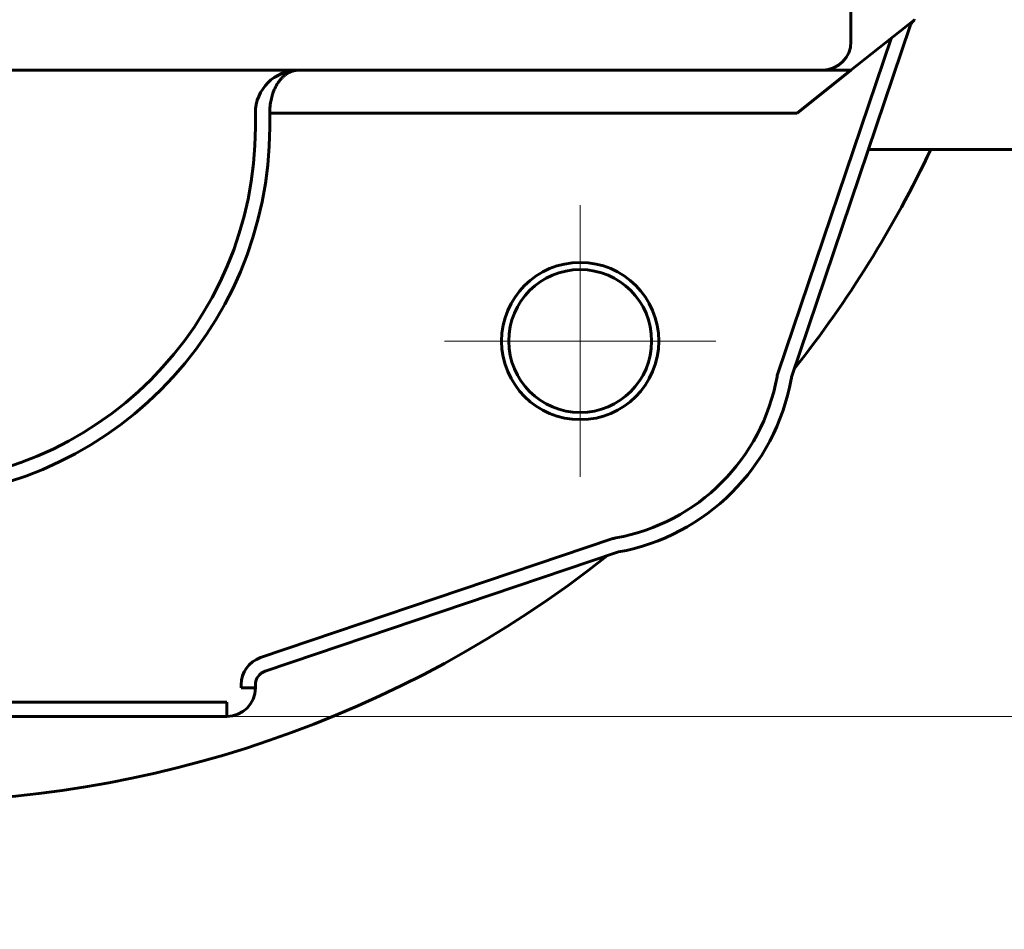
# Model space of a CAD drawing. Header units: millimetres. Extents: x 0 to 594, y 0 to 420.
# Tile 10 of 21: x 203 to 238, y 57 to 89. Entities that reach past the tile are written whole.
import ezdxf

# ---------------------------------------------------------------- set-up
doc = ezdxf.new("R2010")
doc.units = ezdxf.units.MM
for name, pattern in [('K5LT_AXLED', [12, 7.5, -1.5, 1.5, -1.5]), ('K5LT_BASIC', [0]), ('K5LT_THIN', [0])]:
    doc.linetypes.add(name, pattern=pattern)
doc.layers.add('Системный слой', color=7, linetype='Continuous')
doc.layers.add('Системный слой (1)', color=7, linetype='Continuous', true_color=0x6c6c6c)
doc.styles.add('KDIMTEXTSTYLE', font='GOST_AU.SHX', dxfattribs={"width": 0.96, "oblique": 15, "height": 5})
doc.styles.add('KTEXTSTYLE', font='GOST_AU.SHX', dxfattribs={"width": 0.56, "height": 5})
doc.dimstyles.new('KDIMSTYLE (0.50)', dxfattribs={"dimtxt": 5, "dimasz": 1, "dimexe": 2, "dimexo": 0, "dimgap": 1, "dimtad": 1, "dimlfac": 2, "dimtxsty": 'KDIMTEXTSTYLE', "dimsah": 1, "dimcen": 0, "dimdle": 1, "dimadec": 0, "dimazin": 0, "dimtfac": 0.667, "dimtmove": 0, "dimatfit": 3, "dimfxl": 1, "dimtvp": 1, "dimtolj": 1, "dimtzin": 0, "dimarcsym": 0})

# ---------------------------------------------------------------- blocks, each defined once
blk = doc.blocks.new('U35')
at = {"layer": 'Системный слой (1)', "color": 143, "linetype": 'K5LT_BASIC', "lineweight": 60, "true_color": 0x33acca}
blk.add_line((185.245, 86.753), (231.583, 86.753), dxfattribs=at)
blk = doc.blocks.new('U38')
at = {"layer": 'Системный слой (1)', "color": 143, "linetype": 'K5LT_BASIC', "lineweight": 60, "true_color": 0x33acca}
for start, end in [(321.6392, 334.5895), (231.6392, 308.3608)]:
    blk.add_arc((199.245, 101.141), 40, start, end, dxfattribs=at)
blk = doc.blocks.new('U39')
at = {"layer": 'Системный слой (1)', "color": 143, "linetype": 'K5LT_BASIC', "lineweight": 60, "true_color": 0x33acca}
for p, q in [((212.423, 86.507), (212.688, 86.645)), ((212.688, 86.645), (212.965, 86.726)), ((212.965, 86.726), (213.245, 86.753))]:
    blk.add_line(p, q, dxfattribs=at)
blk = doc.blocks.new('D4')
at = {"layer": 'Системный слой (1)'}
for points in [[(136.745, 43.82), (136.245, 44.479), (136.745, 45.137), (131.745, 44.479)], [(261.745, 43.82), (266.745, 44.479), (261.745, 45.137), (262.245, 44.479)]]:
    blk.add_hatch(color=7, dxfattribs=at).paths.add_polyline_path(points)
at = {"layer": 'Системный слой (1)', "color": 7, "linetype": 'K5LT_THIN', "lineweight": 18, "true_color": 0xffffff}
for p, q in [((131.745, 84.477), (131.745, 42.479)), ((266.745, 84.477), (266.745, 42.479)), ((131.745, 44.479), (136.745, 45.137)), ((136.745, 45.137), (136.245, 44.479)), ((262.245, 44.479), (261.745, 45.137)), ((261.745, 45.137), (266.745, 44.479)), ((136.745, 43.82), (131.745, 44.479)), ((266.745, 44.479), (131.745, 44.479)), ((136.245, 44.479), (136.745, 43.82)), ((266.745, 44.479), (261.745, 43.82)), ((261.745, 43.82), (262.245, 44.479))]:
    blk.add_line(p, q, dxfattribs=at)
blk.add_wipeout([(193.572, 45.479), (193.572, 52.86), (204.464, 52.86), (204.464, 45.479)]).dxf.layer = 'Системный слой (1)'
at = {"layer": 'Системный слой (1)', "color": 7, "insert": (193.572, 52.066), "char_height": 5, "attachment_point": 1, "style": 'KTEXTSTYLE'}
blk.add_mtext('\\H5.0;\\W1.000;\\Q15;\\Q15;\\W0.960;270', dxfattribs=at)
blk = doc.blocks.new('KDIMARROW_01')
at = {"layer": 'Системный слой'}
blk.add_hatch(color=0, dxfattribs=at).paths.add_polyline_path([(0, 0), (-5, 0.658), (-4.5, 0), (-5, -0.658)])
at = {"layer": 'Системный слой', "color": 0, "linetype": 'K5LT_THIN', "lineweight": 18}
for p, q in [((-4.5, 0), (-5, 0.658)), ((-5, 0.658), (0, 0)), ((0, 0), (-5, -0.658)), ((-5, -0.658), (-4.5, 0))]:
    blk.add_line(p, q, dxfattribs=at)
at = {"layer": 'Системный слой (1)', "color": 0, "linetype": 'K5LT_THIN', "lineweight": 18}
blk.add_line((418.031, 261.631), (417.531, 261.631), dxfattribs=at)
blk = doc.blocks.new('D5')
at = {"layer": 'Системный слой (1)'}
for points in [[(289.426, 133.141), (288.768, 138.141), (288.11, 133.141), (288.768, 133.641)], [(288.768, 64.141), (289.426, 69.141), (288.768, 68.641), (288.11, 69.141)]]:
    blk.add_hatch(color=7, dxfattribs=at).paths.add_polyline_path(points)
at = {"layer": 'Системный слой (1)', "color": 7, "linetype": 'K5LT_THIN', "lineweight": 18, "true_color": 0xffffff}
for p, q in [((210.745, 138.141), (290.768, 138.141)), ((288.11, 133.141), (288.768, 138.141)), ((288.768, 138.141), (289.426, 133.141)), ((288.768, 64.141), (288.768, 138.141)), ((288.768, 133.641), (288.11, 133.141)), ((289.426, 133.141), (288.768, 133.641)), ((288.768, 64.141), (288.11, 69.141)), ((288.11, 69.141), (288.768, 68.641)), ((288.768, 68.641), (289.426, 69.141)), ((289.426, 69.141), (288.768, 64.141)), ((210.745, 64.141), (290.768, 64.141))]:
    blk.add_line(p, q, dxfattribs=at)
blk.add_wipeout([(287.768, 96.064), (280.386, 96.064), (280.386, 105.812), (287.768, 105.812)]).dxf.layer = 'Системный слой (1)'
at = {"layer": 'Системный слой (1)', "color": 7, "insert": (281.18, 96.064), "char_height": 5, "attachment_point": 1, "rotation": 90, "style": 'KTEXTSTYLE'}
blk.add_mtext('\\H5.0;\\W1.000;\\Q15;\\Q15;\\W0.960;148', dxfattribs=at)
blk = doc.blocks.new('U43')
at = {"layer": 'Системный слой (1)', "color": 30, "linetype": 'K5LT_AXLED', "lineweight": 18, "true_color": 0xff8000}
for q in [(223.108, 82.027), (218.358, 77.277), (227.858, 77.277), (223.108, 72.527)]:
    blk.add_line((223.108, 77.277), q, dxfattribs=at)

msp = doc.modelspace()

# ---------------------------------------------------------------- linework, layer by layer
at = {"layer": 'Системный слой (1)', "color": 143, "linetype": 'K5LT_BASIC', "lineweight": 60, "true_color": 0x33acca}
for p, q in [((232.5826, 87.7529), (232.5826, 110.9405)), ((230.5068, 76.012), (234.6584, 88.3007)), ((232.5826, 86.7529), (234.8023, 88.5165)), ((233.9838, 87.8662), (230.0331, 76.1721)), ((230.6947, 85.2529), (232.5826, 86.7529)), ((231.5826, 86.7529), (231.9013, 86.7529)), ((231.9013, 86.7529), (232.5826, 86.7529)), ((211.7449, 84.764), (211.7449, 85.2529)), ((212.2449, 85.2529), (230.6947, 85.2529)), ((212.2449, 84.764), (212.2449, 85.2529)), ((266.2449, 83.9767), (233.1976, 83.9767)), ((224.2135, 70.3524), (211.9248, 66.2009)), ((212.0848, 65.7272), (224.3735, 69.8787)), ((211.2449, 65.2535), (211.2449, 65.1407)), ((211.7449, 65.1407), (211.2449, 65.1407)), ((211.7449, 65.1407), (211.7449, 65.2535)), ((210.7449, 64.6407), (187.7449, 64.6407)), ((210.7449, 64.1407), (210.7449, 64.6407)), ((187.7449, 64.1407), (210.7449, 64.1407))]:
    msp.add_line(p, q, dxfattribs=at)
for radius in [2.75, 2.5]:
    msp.add_circle((223.1085, 77.2771), radius, dxfattribs=at)
for centre, radius, start, end in [((235.1321, 88.1407), 0.5, 131.26995, 161.33309), ((235.1321, 88.1407), 0.5, 130.21705, 131.26995), ((231.5826, 87.7529), 1, 270, 0), ((213.2449, 85.2529), 1.5, 90, 180), ((199.2449, 84.764), 13, 180, 0), ((199.2449, 84.764), 12.5, 180, 0), ((230.9805, 75.852), 1, 161.33309, 169.73885), ((223.1085, 77.2771), 7, 280.26115, 349.73885), ((223.1085, 77.2771), 7.5, 280.26115, 349.73885), ((230.9805, 75.852), 0.5, 161.33309, 169.73885), ((224.5335, 69.405), 1, 100.26115, 108.66691), ((224.5335, 69.405), 0.5, 100.26115, 108.66691), ((212.2449, 65.2535), 1, 108.66691, 180), ((212.2449, 65.2535), 0.5, 108.66691, 180), ((210.7449, 65.1407), 1, 270, 0)]:
    msp.add_arc(centre, radius, start, end, dxfattribs=at)
msp.add_open_spline([(212.2449, 85.2529), (212.2453, 85.2956), (212.2466, 85.3483), (212.2512, 85.4248), (212.2557, 85.4758), (212.2628, 85.5374), (212.2709, 85.5949), (212.2838, 85.6704), (212.3019, 85.7559), (212.328, 85.8547), (212.3544, 85.9373), (212.3812, 86.01), (212.4153, 86.0929), (212.4548, 86.1748), (212.4985, 86.2521), (212.5307, 86.3035), (212.5604, 86.3468), (212.5884, 86.3848), (212.6174, 86.4214), (212.66, 86.4706), (212.7043, 86.5157), (212.7497, 86.5561), (212.7837, 86.5839), (212.8187, 86.6098), (212.8538, 86.6333), (212.899, 86.6606), (212.9431, 86.6832), (212.9957, 86.7057), (213.0445, 86.723), (213.1014, 86.7379), (213.1676, 86.7496), (213.2152, 86.7529), (213.2449, 86.7529)], degree=3, knots=[0, 0, 0, 0, 1.7968925, 2.2123056, 3.2267002, 3.9600536, 4.8400207, 5.6955555, 7.2356394, 8.6037343, 10.1608767, 11.0792499, 12.0944108, 14.2552496, 15.3184763, 16.3545004, 17.2176632, 17.9263903, 18.734788, 19.6076274, 21.3135408, 22.109749, 22.933878, 23.7590361, 24.566505, 25.3551231, 26.8363342, 27.4980963, 28.8025436, 29.9946969, 31.1351791, 33, 33, 33, 33], dxfattribs=at)

# ---------------------------------------------------------------- block references
at = {"layer": 'Системный слой (1)'}
for name in ['U38', 'U35', 'U39']:
    msp.add_blockref(name, (0, 0), dxfattribs=at)

# ---------------------------------------------------------------- next in the draw order: dimensions: what is measured, and where the dimension line sits
at = {"layer": 'Системный слой (1)', "color": 7}
dim = msp.add_linear_dim(base=(266.7449, 44.4786), p1=(131.7449, 84.4767), p2=(266.7449, 84.4767), dimstyle='KDIMSTYLE (0.50)', override={"dimexo": 0, "dimpost": '\\H5.0;\\W0.960;\\Q15;<>', "dimblk1": 'KDIMARROW_01', "dimblk2": 'KDIMARROW_01', "dimse1": 0, "dimse2": 0, "dimclrt": 7, "dimtol": 1, "dimtp": 0, "dimtm": 0, "dimtdec": 5, "dimtolj": 1}, dxfattribs=at)
dim.commit()
dim.dimension.update_dxf_attribs({"geometry": 'D4', "text_midpoint": (199.2449, 44.4786), "dimtype": 160})

# ---------------------------------------------------------------- next in the draw order: dimensions: what is measured, and where the dimension line sits
dim = msp.add_linear_dim(base=(288.7678, 64.1407), p1=(210.7449, 138.1407), p2=(210.7449, 64.1407), angle=90, dimstyle='KDIMSTYLE (0.50)', override={"dimexo": 0, "dimpost": '\\H5.0;\\W0.960;\\Q15;<>', "dimblk1": 'KDIMARROW_01', "dimblk2": 'KDIMARROW_01', "dimse1": 0, "dimse2": 0, "dimclrt": 7, "dimtol": 1, "dimtp": 0, "dimtm": 0, "dimtdec": 5, "dimtolj": 1}, dxfattribs=at)
dim.commit()
dim.dimension.update_dxf_attribs({"geometry": 'D5', "text_midpoint": (288.7678, 101.1407), "dimtype": 160})

# ---------------------------------------------------------------- next in the draw order: block references
at = {"layer": 'Системный слой (1)'}
msp.add_blockref('U43', (0, 0), dxfattribs=at)

doc.saveas('drawing.dxf')
